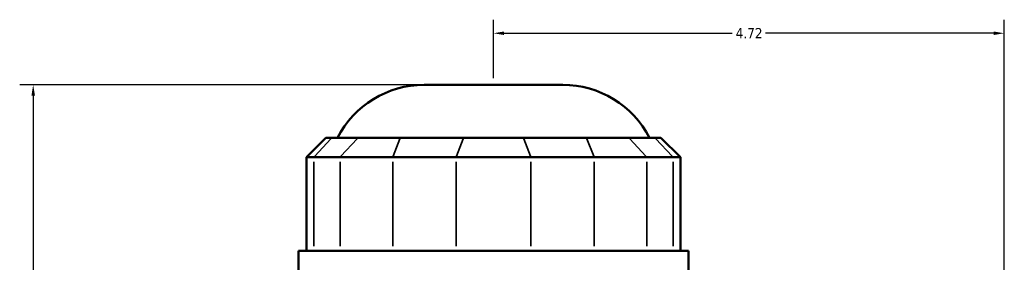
# Model space of a CAD drawing. Header units: inches. Extents: x -3.1 to 51.5, y -2.6 to 50.
# Tile 5 of 9: x -3.1 to 6, y 24.6 to 26.8. Entities that reach past the tile are written whole.
import ezdxf

# ---------------------------------------------------------------- set-up
doc = ezdxf.new("R2010")
doc.units = ezdxf.units.IN
doc.header["$MEASUREMENT"] = 0
for name, color, linetype, lineweight in [('Dimension (ANSI)', 7, 'Continuous', 25), ('Visible (ANSI)', 7, 'Continuous', 50), ('Visible Narrow (ANSI)', 7, 'Continuous', 35)]:
    doc.layers.add(name, color=color, linetype=linetype, lineweight=lineweight)
doc.styles.add('Note Text (ANSI)', font='tahoma.ttf')
doc.dimstyles.new('Default (ANSI)', dxfattribs={"dimtxt": 0.094488, "dimasz": 0.098425, "dimexe": 0.125, "dimexo": 0.0625, "dimgap": 0.031496, "dimtad": 0, "dimtih": 1, "dimtoh": 1, "dimrnd": 1e-08, "dimzin": 4, "dimdsep": 46, "dimtxsty": 'Note Text (ANSI)', "dimcen": 0.09, "dimdle": 0.393701, "dimclrd": 256, "dimclre": 256, "dimclrt": 5, "dimadec": 0, "dimazin": 1, "dimtfac": 1, "dimtofl": 0, "dimtmove": 0, "dimatfit": 3, "dimfxl": 1, "dimtolj": 1, "dimtzin": 4, "dimlwd": -1, "dimlwe": -1, "dimarcsym": 0})

# ---------------------------------------------------------------- blocks, each defined once
blk = doc.blocks.new('*D8')
at = {"layer": 'Defpoints', "color": 0, "transparency": 16777216}
for p in [(5.9918, 26.6643), (1.2718, 26.188), (5.9918, 22.961)]:
    blk.add_point(p, dxfattribs=at)
at = {"layer": 'Dimension (ANSI)', "transparency": 16777216}
for p, q in [((1.2718, 26.2505), (1.2718, 26.7893)), ((5.9918, 23.0235), (5.9918, 26.7893)), ((1.3703, 26.6643), (3.4784, 26.6643)), ((5.8934, 26.6643), (3.7853, 26.6643))]:
    blk.add_line(p, q, dxfattribs=at)
for points in [[(1.3703, 26.6807), (1.3703, 26.6479), (1.2718, 26.6643)], [(5.8934, 26.6807), (5.8934, 26.6479), (5.9918, 26.6643)]]:
    blk.add_solid(points, dxfattribs=at)
at = {"layer": 'Dimension (ANSI)', "color": 5, "transparency": 16777216, "insert": (3.5099, 26.7125), "char_height": 0.09449, "attachment_point": 1, "style": 'Note Text (ANSI)'}
blk.add_mtext('\\A1;4.72', dxfattribs=at)
blk = doc.blocks.new('*D10')
at = {"layer": 'Defpoints', "color": 0, "transparency": 16777216}
for p in [(-2.9806, 26.188), (0.6308, 26.188), (-2.1932, 19.218)]:
    blk.add_point(p, dxfattribs=at)
at = {"layer": 'Dimension (ANSI)', "transparency": 16777216}
for p, q in [((0.5683, 26.188), (-3.1056, 26.188)), ((-2.9806, 26.0895), (-2.9806, 22.7836)), ((-2.9806, 19.3164), (-2.9806, 22.6223)), ((-2.2557, 19.218), (-3.1056, 19.218))]:
    blk.add_line(p, q, dxfattribs=at)
for points in [[(-2.997, 26.0895), (-2.9642, 26.0895), (-2.9806, 26.188)], [(-2.997, 19.3164), (-2.9642, 19.3164), (-2.9806, 19.218)]]:
    blk.add_solid(points, dxfattribs=at)
at = {"layer": 'Dimension (ANSI)', "color": 5, "transparency": 16777216, "insert": (-3.1016, 22.7521), "char_height": 0.09449, "attachment_point": 1, "style": 'Note Text (ANSI)'}
blk.add_mtext('\\A1;6.97', dxfattribs=at)

msp = doc.modelspace()

# ---------------------------------------------------------------- linework, layer by layer
at = {"layer": 'Visible (ANSI)'}
for p, q in [((0.6308, 26.188), (1.9129, 26.188)), ((-0.276, 25.7001), (-0.4563, 25.5198)), ((-0.276, 25.7001), (-0.2212, 25.7001)), ((0.021, 25.7001), (-0.2212, 25.7001)), ((0.021, 25.7001), (0.4112, 25.7001)), ((0.9959, 25.7001), (0.4112, 25.7001)), ((0.9959, 25.7001), (1.5477, 25.7001)), ((2.1325, 25.7001), (1.5477, 25.7001)), ((2.1325, 25.7001), (2.5226, 25.7001)), ((2.7648, 25.7001), (2.5226, 25.7001)), ((2.7648, 25.7001), (2.8197, 25.7001)), ((2.8197, 25.7001), (2.9999, 25.5198)), ((-0.3877, 25.5198), (-0.4563, 25.5198)), ((-0.4563, 25.5198), (-0.4563, 24.6546)), ((-0.3877, 25.5198), (-0.1455, 25.5198)), ((0.3422, 25.5198), (-0.1455, 25.5198)), ((0.3422, 25.5198), (0.927, 25.5198)), ((1.6167, 25.5198), (0.927, 25.5198)), ((1.6167, 25.5198), (2.2014, 25.5198)), ((2.6891, 25.5198), (2.2014, 25.5198)), ((2.6891, 25.5198), (2.9313, 25.5198)), ((2.9999, 25.5198), (2.9313, 25.5198)), ((2.9999, 25.5198), (2.9999, 24.6546)), ((3.0742, 24.6546), (-0.5305, 24.6546)), ((-0.5305, 24.4455), (-0.5305, 24.6546)), ((3.0742, 24.4455), (3.0742, 24.6546))]:
    msp.add_line(p, q, dxfattribs=at)
for centre, start, end in [((0.6308, 25.2868), 90, 152.70323), ((1.9129, 25.2868), 27.29677, 90)]:
    msp.add_arc(centre, 0.9012, start, end, dxfattribs=at)
at = {"layer": 'Visible Narrow (ANSI)'}
for p, q in [((-0.2295, 25.691), (-0.3794, 25.5288)), ((-0.1372, 25.5288), (0.0127, 25.691)), ((0.4078, 25.691), (0.3457, 25.5288)), ((0.9925, 25.691), (0.9304, 25.5288)), ((1.5512, 25.691), (1.6133, 25.5288)), ((2.1359, 25.691), (2.198, 25.5288)), ((2.531, 25.691), (2.6808, 25.5288)), ((2.7732, 25.691), (2.923, 25.5288)), ((-0.3877, 24.6978), (-0.3877, 25.4766)), ((-0.1455, 25.4766), (-0.1455, 24.6978)), ((0.3422, 24.6978), (0.3422, 25.4766)), ((0.927, 25.4766), (0.927, 24.6978)), ((1.6167, 24.6978), (1.6167, 25.4766)), ((2.2014, 25.4766), (2.2014, 24.6978)), ((2.6891, 24.6978), (2.6891, 25.4766)), ((2.9313, 25.4766), (2.9313, 24.6978))]:
    msp.add_line(p, q, dxfattribs=at)

# ---------------------------------------------------------------- dimensions: what is measured, and where the dimension line sits
at = {"layer": 'Dimension (ANSI)'}
for base, p1, p2, angle, override, picture, middle in [((5.9918, 26.6643), (1.2718, 26.188), (5.9918, 22.961), 180, {"dimgap": 0.031496, "dimtih": 0, "dimtoh": 0, "dimdec": 2, "dimtol": 0, "dimlim": 0, "dimtp": 0, "dimtm": 0, "dimtdec": 2, "dimatfit": 1}, '*D8', (3.6318, 26.6643)), ((-2.9806, 26.188), (-2.1932, 19.218), (0.6308, 26.188), 270, {"dimgap": 0.031496, "dimdec": 2, "dimtol": 0, "dimlim": 0, "dimtp": 0, "dimtm": 0, "dimtdec": 2, "dimatfit": 1}, '*D10', (-2.9806, 22.703))]:
    dim = msp.add_linear_dim(base=base, p1=p1, p2=p2, angle=angle, dimstyle='Default (ANSI)', override=override, dxfattribs=at)
    dim.commit()
    dim.dimension.update_dxf_attribs({"geometry": picture, "text_midpoint": middle, "dimtype": 160})

doc.saveas('drawing.dxf')
